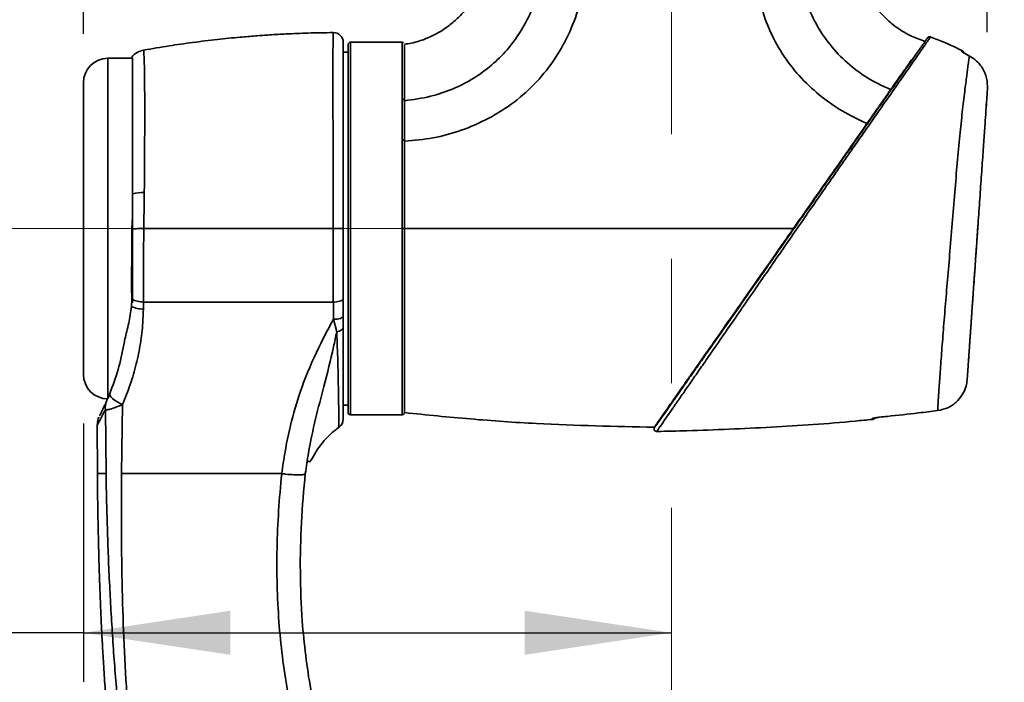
# Model space of a CAD drawing. Header units: millimetres. Extents: x 0 to 297, y 0 to 209.
# Tile 22 of 38: x 78 to 98, y 140 to 153. Entities that reach past the tile are written whole.
import ezdxf

# ---------------------------------------------------------------- set-up
doc = ezdxf.new("R2010")
doc.units = ezdxf.units.MM
doc.header["$PDSIZE"] = -1
doc.linetypes.add('CENTERX2', pattern=[20.32, 12.7, -2.54, 2.54, -2.54])
doc.layers.add('图层0', color=7, linetype='Continuous')
doc.styles.add('SLDTEXTSTYLE0', font='SIMSUN.TTC')
doc.dimstyles.new('SLDDIMSTYLE0', dxfattribs={"dimtxt": 4, "dimasz": 3, "dimexe": 0, "dimexo": 0.0625, "dimgap": 1, "dimtad": 2, "dimlfac": 10, "dimrnd": 1e-09, "dimzin": 12, "dimdsep": 46, "dimtxsty": 'SLDTEXTSTYLE0', "dimsah": 1, "dimcen": 0.09, "dimadec": 0, "dimazin": 3, "dimtfac": 1, "dimtofl": 0, "dimtmove": 0, "dimatfit": 3, "dimfxl": 0, "dimfrac": 2, "dimtolj": 1, "dimtzin": 12, "dimarcsym": 0})
doc.dimstyles.new('SLDDIMSTYLE7', dxfattribs={"dimtxt": 3, "dimasz": 3, "dimexe": 0, "dimexo": 0.0625, "dimgap": 0.75, "dimtad": 0, "dimtih": 1, "dimtoh": 1, "dimlfac": 3, "dimrnd": 1e-09, "dimzin": 12, "dimdsep": 46, "dimtxsty": 'SLDTEXTSTYLE0', "dimblk1": 'NONE', "dimblk2": 'NONE', "dimsah": 1, "dimcen": 0, "dimadec": 0, "dimazin": 3, "dimtol": 1, "dimtp": 0.03, "dimtfac": 1, "dimtmove": 0, "dimatfit": 3, "dimldrblk": 'NONE', "dimfxl": 0, "dimfrac": 2, "dimtolj": 1, "dimarcsym": 0})

# ---------------------------------------------------------------- blocks, each defined once
blk = doc.blocks.new('_D_1')
at = {"layer": '图层0'}
for p, q in [((79.622, 152.89), (79.622, 156.161)), ((98.061, 152.925), (98.061, 156.161)), ((98.061, 155.161), (79.622, 155.161)), ((98.061, 155.161), (109.45, 155.161))]:
    blk.add_line(p, q, dxfattribs=at)
for points in [[(79.622, 155.161), (82.622, 154.711), (82.622, 155.611)], [(98.061, 155.161), (95.061, 155.611), (95.061, 154.711)]]:
    blk.add_solid(points, dxfattribs=at)
at = {"layer": '图层0', "insert": (102.466, 159.815), "char_height": 4, "attachment_point": 1, "style": 'SLDTEXTSTYLE0'}
blk.add_mtext('185', dxfattribs=at)
blk = doc.blocks.new('_D_4')
at = {"layer": '图层0'}
for p, q in [((87.572, 164.565), (60.072, 164.565)), ((61.072, 148.915), (61.072, 164.565)), ((77.122, 148.915), (60.072, 148.915))]:
    blk.add_line(p, q, dxfattribs=at)
for points in [[(61.072, 164.565), (60.622, 161.565), (61.522, 161.565)], [(61.072, 148.915), (61.522, 151.915), (60.622, 151.915)]]:
    blk.add_solid(points, dxfattribs=at)
at = {"layer": '图层0', "insert": (56.418, 150.92), "char_height": 4, "attachment_point": 1, "rotation": 90, "style": 'SLDTEXTSTYLE0'}
blk.add_mtext('156.5', dxfattribs=at)
blk = doc.blocks.new('_D_8')
at = {"layer": '图层0'}
for p, q in [((79.622, 144.94), (79.622, 139.668)), ((79.622, 140.668), (68.999, 140.668)), ((79.622, 140.668), (91.622, 140.668))]:
    blk.add_line(p, q, dxfattribs=at)
for points in [[(79.622, 140.668), (82.622, 140.218), (82.622, 141.118)], [(91.622, 140.668), (88.622, 141.118), (88.622, 140.218)]]:
    blk.add_solid(points, dxfattribs=at)
at = {"layer": '图层0', "insert": (68.999, 145.323), "char_height": 4, "attachment_point": 1, "style": 'SLDTEXTSTYLE0'}
blk.add_mtext('120', dxfattribs=at)
blk = doc.blocks.new('_D_11')
at = {"layer": '图层0'}
for p, q in [((87.572, 164.565), (51.543, 164.565)), ((52.543, 164.565), (52.543, 70.665)), ((83.842, 70.665), (51.543, 70.665))]:
    blk.add_line(p, q, dxfattribs=at)
for centre, start, end in [((50.215, 116.451), 63.4349, 116.5651), ((50.215, 118.778), 243.4349, 296.5651)]:
    blk.add_arc(centre, 5.205, start, end, dxfattribs=at)
for points in [[(52.543, 164.565), (52.093, 161.565), (52.993, 161.565)], [(52.543, 70.665), (52.993, 73.665), (52.093, 73.665)]]:
    blk.add_solid(points, dxfattribs=at)
at = {"layer": '图层0', "insert": (47.888, 114.123), "char_height": 4, "attachment_point": 1, "rotation": 90, "style": 'SLDTEXTSTYLE0'}
blk.add_mtext('939', dxfattribs=at)
blk = doc.blocks.new('SW_SYMBOL_HOLE_DEPTH')
at = {"layer": '图层0', "color": 0}
for p, q in [((0, 875), (800, 875)), ((400, 875), (400, 75)), ((100, 555), (400, 75)), ((700, 555), (400, 75))]:
    blk.add_line(p, q, dxfattribs=at)
blk = doc.blocks.new('_D_22')
at = {"layer": '图层0'}
blk.add_line((190.473, 159.019), (171.369, 159.019), dxfattribs=at)
at = {"layer": '图层0', "xscale": 0.003490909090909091, "yscale": 0.003490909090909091, "zscale": 0.003490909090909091}
blk.add_blockref('SW_SYMBOL_HOLE_DEPTH', (183.997, 159.264), dxfattribs=at)
at = {"layer": '图层0', "attachment_point": 1, "style": 'SLDTEXTSTYLE0'}
for s, insert, char_height in [('0.03', (179.342, 163.838), 2), ('+', (178.178, 163.838), 2), ('%%c', (171.369, 162.51), 3), ('4', (174.686, 162.51), 3), ('6', (187.14, 162.51), 3), ('0', (179.342, 161.51), 2)]:
    blk.add_mtext(s, dxfattribs=dict(at, insert=insert, char_height=char_height))
blk = doc.blocks.new('_None')

msp = doc.modelspace()

# ---------------------------------------------------------------- linework, layer by layer
at = {"color": 7, "linetype": 'Continuous', "lineweight": 35}
for p, q in [((85.02240529, 145.16454841), (85.02240529, 152.6645484)), ((86.12808396, 152.7145484), (85.07240529, 152.7145484)), ((85.02240529, 152.5145484), (84.92240529, 152.5145484)), ((80.62240529, 152.3895484), (80.12240529, 152.3895484)), ((80.62240529, 152.3895484), (80.62240529, 147.4004836)), ((96.56040185, 152.40147871), (96.52242382, 152.36467494)), ((97.69715843, 152.43458883), (97.69421166, 152.43612257)), ((79.62240529, 145.9395484), (79.62240529, 151.8895484)), ((98.06700512, 151.77497348), (98.0606254, 151.92474224)), ((96.09137687, 151.76280106), (96.11319494, 151.76280106)), ((98.03401308, 151.30316618), (98.04869146, 151.5130763)), ((80.62240529, 149.16230697), (80.62240529, 149.62307367)), ((80.62240529, 149.16230697), (80.61189479, 148.90967548)), ((80.85257078, 148.9145425), (80.85250942, 148.91417518)), ((80.60708891, 147.47466526), (80.60067463, 147.32626095)), ((84.92240529, 147.48926732), (84.92240529, 147.13208097)), ((80.84977385, 147.4145686), (80.84977353, 147.4145484)), ((80.85031006, 147.4145484), (80.84977385, 147.4145686)), ((84.72086701, 147.4145484), (84.72086904, 147.4145484)), ((84.79039623, 146.8100156), (84.72236843, 147.06288057)), ((84.92240529, 147.13208097), (84.92240529, 146.90236843)), ((80.41767375, 145.32414484), (80.39985364, 143.9145484)), ((84.92240529, 145.3145484), (85.02240529, 145.3145484)), ((80.08357286, 143.9145484), (80.07013905, 145.21758163)), ((85.07240529, 145.1145484), (86.12808396, 145.1145484)), ((95.71375175, 145.01791426), (95.71374381, 145.03313731)), ((79.90452409, 144.91001731), (79.91005857, 143.91452324)), ((84.83553367, 144.86024453), (84.8354971, 144.86321609)), ((83.66805968, 143.91257985), (83.66831883, 143.9145484)), ((84.14928497, 143.9145484), (84.14927315, 143.9144595)), ((84.14928497, 143.9145484), (84.14928424, 143.9145484))]:
    msp.add_line(p, q, dxfattribs=at)
at = {"color": 8, "linetype": 'Continuous', "lineweight": 35}
for p, q in [((85.07240529, 152.7145484), (85.07240529, 145.1145484)), ((80.12240529, 152.3895484), (80.12240529, 145.4395484))]:
    msp.add_line(p, q, dxfattribs=at)
at = {"color": 7, "linetype": 'Continuous', "lineweight": 35, "flags": 128}
for points in [[(84.72236843, 147.06288057), (84.76139172, 147.06420806), (84.79891643, 147.06814447), (84.83350018, 147.07453851), (84.86381361, 147.08314439), (84.88869153, 147.09363131), (84.90717767, 147.10559617), (84.91856144, 147.11857907), (84.92240529, 147.13208097)], [(84.92240529, 146.90236843), (84.92006923, 146.88740303), (84.91311561, 146.87278722), (84.90170689, 146.85886245), (84.88610958, 146.84595401), (84.86668803, 146.83436344), (84.84389594, 146.82436151), (84.81826577, 146.81618187), (84.79039623, 146.8100156)], [(80.41767375, 145.32414484), (80.35856514, 145.35375276), (80.30454352, 145.38464075), (80.25719839, 145.41589998), (80.21792286, 145.44661067), (80.18787255, 145.47586919), (80.16793166, 145.50281464), (80.15868694, 145.52665419), (80.1604104, 145.54668637)]]:
    msp.add_lwpolyline(points, dxfattribs=at)
at = {"color": 7, "linetype": 'Continuous', "lineweight": 35}
for centre, radius, start, end in [((84.72240529, 152.71367648), 0.20000004, 359.999951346, 91.069450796), ((85.07240529, 152.6645484), 0.05, 90, 180), ((96.88589174, 152.77915457), 0.04999974, 67.934461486, 145.053220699), ((80.92240527, 152.16234987), 0.40000001, 100.310408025, 141.435093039), ((97.50642213, 152.47713775), 0.07999998, 17.850020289, 64.16056248), ((80.12240529, 151.8895484), 0.5, 90, 180), ((80.88649481, 148.50870702), 1.14523198, 91.100047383, 103.332348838), ((80.87593873, 147.9476312), 0.67961115, 246.106882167, 267.532334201), ((80.12240529, 145.9395484), 0.5, 180, 270), ((80.40370287, 145.25886353), 0.33610863, 156.316140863, 187.055058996), ((85.07240529, 145.1645484), 0.05, 180, 270), ((95.70642211, 145.09756952), 0.08, 275.232864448, 323.401412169), ((95.70644478, 145.11301784), 0.0802133, 275.220867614, 302.491677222), ((84.72241584, 145.02533037), 0.19998945, 304.892229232, 0.089187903), ((91.31628772, 144.82493519), 0.05000003, 144.961229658, 283.548155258)]:
    msp.add_arc(centre, radius, start, end, dxfattribs=at)
at = {"color": 8, "linetype": 'Continuous', "lineweight": 35}
msp.add_arc((97.50661473, 152.46065871), 0.07992034, 39.950756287, 64.376307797, dxfattribs=at)
at = {"color": 7, "linetype": 'Continuous', "lineweight": 35}
for points, knots in [([(87.87241007, 157.51454799), (87.87241873, 157.30045292), (87.87243755, 156.83506412), (87.87217818, 156.14479311), (87.87300402, 155.53343335), (87.8711457, 155.04974106), (87.87638215, 154.68584091), (87.86120646, 154.37065388), (87.8038702, 154.1136707), (87.7339478, 153.90830119), (87.61131461, 153.64139622), (87.43873115, 153.38614906), (87.20616564, 153.15154908), (87.02135279, 153.00663545), (86.82123857, 152.88318869), (86.59186384, 152.77692365), (86.36869411, 152.70260806), (86.21920479, 152.68271009), (86.17164944, 152.67638017)], [0, 0, 0, 0, 0.11261688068, 0.24480075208, 0.36308471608, 0.43421784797, 0.49918722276, 0.55461794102, 0.59966100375, 0.63718001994, 0.66854119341, 0.75402933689, 0.79732019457, 0.84195844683, 0.87722424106, 0.92075147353, 0.97478956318, 1, 1, 1, 1]), ([(86.17239945, 150.69784927), (86.36856164, 150.71473323), (86.76089792, 150.74850215), (87.34019303, 150.90902154), (87.89838966, 151.15093605), (88.4191706, 151.48333637), (88.87883109, 151.89662768), (89.26108122, 152.38249816), (89.5573512, 152.92450158), (89.77263938, 153.52196606), (89.9003014, 154.16416095), (89.91156421, 154.83560672), (89.88819853, 155.50474367), (89.87664708, 156.17473962), (89.86644479, 156.84462288), (89.86002167, 157.29123963), (89.85681012, 157.51454799)], [0, 0, 0, 0, 0.066336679, 0.1326773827, 0.2018225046, 0.2710328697, 0.3402564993, 0.4094828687, 0.4786817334, 0.5478263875, 0.6231466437, 0.6984812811, 0.7738607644, 0.8492405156, 0.9246202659, 1, 1, 1, 1]), ([(89.04232459, 157.51454799), (89.04680847, 157.29562913), (89.05576361, 156.85840776), (89.06669745, 156.20351049), (89.07479038, 155.55256638), (89.08358815, 154.91855542), (89.04345996, 154.31800477), (88.92849666, 153.78438549), (88.75718373, 153.31956938), (88.53951716, 152.91521978), (88.2727075, 152.55477716), (87.9550956, 152.23949827), (87.5855454, 151.96973968), (87.16479334, 151.75612036), (86.68971126, 151.59384974), (86.35057569, 151.54648756), (86.17240658, 151.52160524)], [0, 0, 0, 0, 0.0872228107, 0.1742000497, 0.2609069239, 0.3465454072, 0.4267602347, 0.5000829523, 0.5631565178, 0.6234908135, 0.6823966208, 0.7411404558, 0.8010953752, 0.8638743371, 0.9284846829, 1, 1, 1, 1]), ([(93.38085333, 157.51454799), (93.3745316, 157.31205645), (93.36188832, 156.90707872), (93.34262669, 156.29962428), (93.32269333, 155.69215689), (93.29923954, 155.0849838), (93.27910249, 154.47730586), (93.33324122, 153.88311996), (93.47432307, 153.31713126), (93.69041858, 152.78924756), (93.98714467, 152.30148837), (94.36042303, 151.86932654), (94.79686151, 151.50241622), (95.21999816, 151.23686045), (95.49986258, 151.10794116), (95.6076757, 151.05827714)], [0, 0, 0, 0, 0.082001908, 0.1640016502, 0.2460054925, 0.3280046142, 0.4099955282, 0.4919334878, 0.5685766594, 0.6452626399, 0.721958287, 0.7986393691, 0.8753339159, 0.9519744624, 1, 1, 1, 1]), ([(96.09217849, 151.7502216), (96.00897938, 151.78699961), (95.76917479, 151.8930048), (95.39865239, 152.12254575), (95.01205465, 152.46423364), (94.69081055, 152.86821659), (94.44153071, 153.31981468), (94.26711044, 153.80474503), (94.15482289, 154.35151713), (94.13639785, 154.95156002), (94.15288746, 155.59191701), (94.16432506, 156.23292606), (94.17810434, 156.87376098), (94.18962969, 157.30095284), (94.19539235, 157.51454799)], [0, 0, 0, 0, 0.0415949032, 0.1198888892, 0.1982021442, 0.2764905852, 0.3547898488, 0.4330825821, 0.5113778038, 0.6090586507, 0.7068000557, 0.8045300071, 0.90226536, 1, 1, 1, 1]), ([(96.79440196, 152.73566551), (96.70100223, 152.76768502), (96.52907915, 152.8266241), (96.31192774, 152.94879915), (96.14921281, 153.0634277), (96.01203999, 153.17972764), (95.87633195, 153.31600441), (95.728656, 153.50012452), (95.58265838, 153.73964439), (95.47420505, 153.99896456), (95.40735849, 154.25491483), (95.36741391, 154.54410865), (95.37482501, 154.92136512), (95.3716805, 155.40633979), (95.37256696, 155.94308981), (95.37230187, 156.50119228), (95.37239127, 157.01702281), (95.37239222, 157.34620329), (95.37239264, 157.48969271)], [0, 0, 0, 0, 0.0548759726, 0.1010114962, 0.1380174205, 0.1654188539, 0.2009622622, 0.2447884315, 0.2963844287, 0.3565390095, 0.4004226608, 0.443217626, 0.518419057, 0.6097713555, 0.7131107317, 0.8169283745, 0.9201992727, 1, 1, 1, 1]), ([(84.72014704, 152.91303769), (84.54795007, 152.91072336), (84.22517118, 152.90638519), (83.79227986, 152.88811898), (83.43572562, 152.86774807), (83.12392607, 152.84567135), (82.76839864, 152.81584434), (82.34003066, 152.7726558), (81.85802603, 152.71373965), (81.3562876, 152.64228886), (81.02422789, 152.58532267), (80.85094007, 152.55559444)], [0, 0, 0, 0, 0.1327980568, 0.2489266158, 0.3340907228, 0.4082048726, 0.4899705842, 0.6092175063, 0.7401976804, 0.8644202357, 1, 1, 1, 1]), ([(84.92240529, 152.70274997), (84.92240529, 152.70078749), (84.92240529, 152.69634507), (84.92240529, 152.56063116), (84.92240529, 152.33033718), (84.92240529, 151.99986214), (84.92240529, 151.58024949), (84.92240529, 151.07936193), (84.92240529, 150.51433651), (84.92240529, 149.90319041), (84.92240529, 149.36228715), (84.92240529, 149.03024671), (84.92240529, 148.91299427)], [0, 0, 0, 0, 0.082451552, 0.1866434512, 0.2908540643, 0.3980394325, 0.5052264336, 0.6148977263, 0.7245526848, 0.8327446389, 0.9409376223, 1, 1, 1, 1]), ([(86.15497852, 152.70195912), (86.15330814, 152.70360586), (86.14747461, 152.70935684), (86.13588036, 152.71398201), (86.12644948, 152.71381136), (86.12286552, 152.71374651)], [0, 0, 0, 0, 0.1992004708, 0.6956767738, 1, 1, 1, 1]), ([(86.17240624, 151.52160978), (86.17243216, 151.60954322), (86.17248397, 151.78531408), (86.17236325, 152.01350934), (86.1725006, 152.21265051), (86.1723642, 152.37777026), (86.17248027, 152.50803462), (86.17238944, 152.60144464), (86.17239875, 152.66038658), (86.17240373, 152.66776028), (86.17240621, 152.67143321)], [0, 0, 0, 0, 0.12493472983, 0.24973302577, 0.37513325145, 0.5004675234, 0.62507735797, 0.74980161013, 0.87537347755, 1, 1, 1, 1]), ([(91.28279159, 144.86427015), (91.28119865, 144.86199519), (91.27631654, 144.85502282), (91.33597004, 144.94021685), (91.44036314, 145.08930564), (91.56690527, 145.27002654), (91.69448571, 145.45223029), (91.84241809, 145.66349962), (92.00689954, 145.89840347), (92.18352244, 146.15064711), (92.43453624, 146.50913197), (92.72267734, 146.92064012), (93.0430401, 147.37816555), (93.31739734, 147.76998829), (93.60029944, 148.17401436), (93.87936654, 148.57256349), (94.14920583, 148.95793393), (94.41020588, 149.33068063), (94.67126464, 149.70351118), (95.00765827, 150.18393107), (95.33275298, 150.64821443), (95.63916454, 151.08581549), (95.88766857, 151.44071603), (96.14456251, 151.8075986), (96.38879214, 152.15639466), (96.5882002, 152.44117888), (96.72525623, 152.63691517), (96.77647273, 152.71005992), (96.79814846, 152.74101607)], [0, 0, 0, 0, 0.0217252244, 0.0665843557, 0.1128843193, 0.1426396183, 0.1723995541, 0.2033942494, 0.2343914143, 0.264084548, 0.2937823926, 0.3548235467, 0.3919546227, 0.4290885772, 0.4673980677, 0.5057066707, 0.5398793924, 0.574053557, 0.6090721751, 0.6440932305, 0.7103052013, 0.7442857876, 0.7782568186, 0.8242773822, 0.8714092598, 0.9175926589, 0.9651237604, 1, 1, 1, 1]), ([(96.79814846, 152.74101607), (96.81061801, 152.75882444), (96.83569675, 152.79464058), (96.85104248, 152.81655656), (96.84451868, 152.8072396), (96.84429576, 152.80692124)], [0, 0, 0, 0, 0.4885263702, 0.982523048, 1, 1, 1, 1]), ([(97.53966747, 152.54609062), (97.50805661, 152.56259132), (97.3009336, 152.6707084), (97.08303477, 152.75590192), (96.89839139, 152.82809331)], [0, 0, 0, 0, 0.1526187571, 1, 1, 1, 1]), ([(97.54117697, 152.53271919), (97.54117994, 152.53264341), (97.54126016, 152.53059543), (97.54951914, 152.5219996), (97.58276328, 152.4991068), (97.63340184, 152.4685967), (97.67396839, 152.44693304), (97.69421166, 152.43612257)], [0, 0, 0, 0, 0.0084895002, 0.2294138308, 0.4794076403, 0.7402172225, 1, 1, 1, 1]), ([(97.69502131, 152.43657488), (97.69231593, 152.43795736), (97.66943421, 152.44965018), (97.63091227, 152.47119077), (97.59194238, 152.49477025), (97.57269629, 152.50770207), (97.56572034, 152.51316832), (97.56588565, 152.51302603), (97.56592981, 152.51298802)], [0, 0, 0, 0, 0.04448613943, 0.37625728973, 0.65744624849, 0.84550278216, 0.95873024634, 1, 1, 1, 1]), ([(80.6129243, 152.40925818), (80.61265839, 152.41077091), (80.61136318, 152.41813917), (80.61751581, 152.38043263), (80.62240529, 152.35046739)], [0, 0, 0, 0, 0.2053036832, 1, 1, 1, 1]), ([(80.62240529, 149.62307367), (80.62240529, 149.75274292), (80.62240529, 150.01207318), (80.62240529, 150.44854625), (80.62240529, 150.91771482), (80.62240529, 151.38715973), (80.62240529, 151.78226703), (80.62240529, 152.05934693), (80.62240529, 152.24622812), (80.62240529, 152.31572383), (80.62240529, 152.35046739)], [0, 0, 0, 0, 0.098964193, 0.1979220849, 0.3483782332, 0.4988260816, 0.6490448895, 0.7992697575, 0.899647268, 1, 1, 1, 1]), ([(96.52242382, 152.36467494), (96.505949, 152.34114645), (96.43985697, 152.24675727), (96.30399144, 152.05272118), (96.16316944, 151.85160651), (96.09217777, 151.7502199)], [0, 0, 0, 0, 0.1413730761, 0.5671460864, 1, 1, 1, 1]), ([(97.04926333, 145.20009515), (97.05086112, 145.23024998), (97.05405683, 145.29056229), (97.06166285, 145.41645519), (97.07281804, 145.58986252), (97.0894354, 145.83316985), (97.11912584, 146.24088847), (97.1556931, 146.71718947), (97.19767154, 147.23778599), (97.24467044, 147.79520494), (97.29574533, 148.3899669), (97.34795274, 149.01588981), (97.39919119, 149.65109342), (97.44926869, 150.2575304), (97.49996268, 150.81360685), (97.5527514, 151.304914), (97.60203525, 151.71747739), (97.64374185, 152.04489619), (97.67173969, 152.25160222), (97.68891485, 152.37559007), (97.69441061, 152.41492289), (97.69715843, 152.43458883)], [0, 0, 0, 0, 0.04444445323, 0.08889280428, 0.10286263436, 0.16363058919, 0.22439950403, 0.28287940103, 0.34135798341, 0.39789462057, 0.4544195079, 0.51584477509, 0.57727890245, 0.63831085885, 0.69935357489, 0.75858367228, 0.81780727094, 0.87495604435, 0.93210628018, 0.96605393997, 1, 1, 1, 1]), ([(98.0606254, 151.92474224), (98.04140475, 152.00080267), (98.00294349, 152.15300255), (97.86861653, 152.32081028), (97.75659578, 152.40299044), (97.70338125, 152.43128062), (97.69715843, 152.43458883)], [0, 0, 0, 0, 0.3601040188, 0.7205821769, 0.9673253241, 1, 1, 1, 1]), ([(95.60767459, 151.05827765), (95.70946506, 151.20364951), (95.88283259, 151.451244), (96.03100424, 151.66285505), (96.09217885, 151.75022144)], [0, 0, 0, 0, 0.587136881, 1, 1, 1, 1]), ([(98.06700512, 151.77497348), (98.06442328, 151.73805273), (98.05931794, 151.66504538), (98.04461031, 151.45472681), (98.02537499, 151.17965981), (98.00110599, 150.83260504), (97.97244905, 150.42279404), (97.94023929, 149.9621673), (97.90539639, 149.46387896), (97.86909911, 148.94478973), (97.83343284, 148.43472641), (97.79948853, 147.94929325), (97.76756152, 147.49271322), (97.73768589, 147.06547255), (97.71032371, 146.6741775), (97.68687036, 146.33878085), (97.66911948, 146.08493231), (97.65668983, 145.90717978), (97.65257021, 145.84826593), (97.65051057, 145.81881153)], [0, 0, 0, 0, 0.0593358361, 0.1173311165, 0.1753296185, 0.2354892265, 0.2956636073, 0.3574413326, 0.4191993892, 0.4804886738, 0.5417652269, 0.5985152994, 0.6552812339, 0.7143336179, 0.7733869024, 0.8346768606, 0.8959653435, 0.9479871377, 1, 1, 1, 1]), ([(86.17240624, 151.52160521), (86.17241981, 151.39415904), (86.17243778, 151.22545878), (86.17237729, 151.01494587), (86.17242433, 150.87221247), (86.17241393, 150.77195568), (86.17240624, 150.69784958)], [0, 0, 0, 0, 0.5000012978, 0.6618507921, 0.7500526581, 1, 1, 1, 1]), ([(95.60768119, 151.05828707), (95.46471393, 150.85410868), (95.22666227, 150.51413567), (94.8715171, 150.0069358), (94.51544223, 149.49840818), (94.25781061, 149.1304721), (94.10662211, 148.91455254)], [0, 0, 0, 0, 0.30387473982, 0.50597521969, 0.71008657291, 1, 1, 1, 1]), ([(86.12274956, 148.91452226), (86.12269418, 149.03427038), (86.12257199, 149.29850341), (86.12247801, 149.72728192), (86.12241632, 150.21895032), (86.12241409, 150.54616122), (86.1224129, 150.72089837)], [0, 0, 0, 0, 0.190877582, 0.4211853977, 0.690901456, 1, 1, 1, 1]), ([(86.17240624, 148.91454882), (86.17240675, 149.07038303), (86.17240777, 149.37990876), (86.17240996, 149.83535196), (86.17240791, 150.27919778), (86.1724068, 150.55734409), (86.17240624, 150.69754475)], [0, 0, 0, 0, 0.2514902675, 0.499522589, 0.7477325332, 1, 1, 1, 1]), ([(80.86450834, 149.65372793), (80.86253018, 149.49794303), (80.85942673, 149.25353939), (80.85439702, 149.00475096), (80.85257329, 148.91454233)], [0, 0, 0, 0, 0.6374082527, 1, 1, 1, 1]), ([(80.61189479, 148.90967548), (80.61075061, 148.77795424), (80.60844731, 148.51279219), (80.6058345, 148.02495069), (80.60660404, 147.6873683), (80.60708891, 147.47466526)], [0, 0, 0, 0, 0.2674827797, 0.5384574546, 1, 1, 1, 1]), ([(80.61189479, 148.90967548), (80.61517613, 148.90980033), (80.64710293, 148.91101501), (80.72209447, 148.91301345), (80.80903771, 148.91378793), (80.85250942, 148.91417518)], [0, 0, 0, 0, 0.0541723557, 0.5270851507, 1, 1, 1, 1]), ([(80.85250942, 148.91417518), (80.85243823, 148.89734533), (80.85166558, 148.71468634), (80.85053479, 148.36570518), (80.84984931, 147.87777562), (80.85006415, 147.5655812), (80.85031005, 147.41455022), (80.85031006, 147.4145484)], [0, 0, 0, 0, 0.03270346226, 0.35493977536, 0.67735489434, 0.99999611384, 1, 1, 1, 1]), ([(80.8525708, 148.9145484), (81.27924605, 148.9145484), (82.13250156, 148.9145484), (83.4245284, 148.9145484), (84.28853848, 148.9145484), (84.72066081, 148.9145484)], [0, 0, 0, 0, 0.3333224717, 0.6665707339, 1, 1, 1, 1]), ([(84.72066084, 148.91456483), (84.74703635, 148.91454276), (84.79979135, 148.91449863), (84.86653861, 148.91413615), (84.91328307, 148.91361515), (84.91936455, 148.91320123), (84.92240529, 148.91299427)], [0, 0, 0, 0, 0.2499716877, 0.4999811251, 0.7499905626, 1, 1, 1, 1]), ([(84.72086904, 147.4145484), (84.72086904, 147.41455026), (84.72087611, 147.48461961), (84.72089116, 147.69200588), (84.72087806, 148.04589745), (84.72081121, 148.47761017), (84.720719, 148.76890198), (84.72067289, 148.9145484)], [0, 0, 0, 0, 0.0000039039, 0.1475472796, 0.4316982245, 0.7158481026, 1, 1, 1, 1]), ([(84.92240529, 148.91299427), (84.92240529, 148.77513204), (84.92240529, 148.49890245), (84.92240529, 148.08947078), (84.92240529, 147.75260953), (84.92240529, 147.5563966), (84.92240529, 147.48926732)], [0, 0, 0, 0, 0.2833440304, 0.5677262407, 0.8521084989, 1, 1, 1, 1]), ([(86.12270962, 145.1145484), (86.12270679, 145.11894419), (86.12270113, 145.12773577), (86.12266625, 145.18181296), (86.1226344, 145.23091718), (86.12261585, 145.25939514), (86.12259542, 145.29087749), (86.12257252, 145.32537101), (86.1225492, 145.36283842), (86.12250968, 145.41378858), (86.12250407, 145.49745356), (86.12253659, 145.61928951), (86.1225876, 145.78205162), (86.12265335, 145.97804896), (86.1227369, 146.22533301), (86.12282403, 146.506361), (86.12290054, 146.79293856), (86.122971, 147.09393336), (86.12303026, 147.39168511), (86.12306526, 147.6546634), (86.1230801, 147.85328368), (86.12303803, 148.05398494), (86.1229684, 148.30305867), (86.12286306, 148.60365753), (86.12277274, 148.80953318), (86.12272668, 148.91452511)], [0, 0, 0, 0, 0.0699772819, 0.1399545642, 0.1582905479, 0.1766265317, 0.1949625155, 0.2132984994, 0.2316344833, 0.2499704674, 0.2826506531, 0.335139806, 0.3811437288, 0.435949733, 0.4995551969, 0.5662821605, 0.6258260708, 0.6781850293, 0.7432324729, 0.7921144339, 0.8195765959, 0.8478880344, 0.896527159, 0.9472311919, 1, 1, 1, 1]), ([(86.17240624, 148.91454796), (86.1724081, 148.75499367), (86.17241183, 148.43382645), (86.17242761, 147.95697554), (86.17243522, 147.49112664), (86.1724322, 147.04568426), (86.17241397, 146.62972263), (86.17241031, 146.25396786), (86.17238266, 145.92646675), (86.17231569, 145.65427885), (86.17238415, 145.45461402), (86.17252937, 145.3086505), (86.17229816, 145.22206392), (86.17243306, 145.16900541), (86.17241576, 145.1625756), (86.17240624, 145.15904008)], [0, 0, 0, 0, 0.0811222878, 0.1632912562, 0.2463693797, 0.330243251, 0.4147432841, 0.4997083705, 0.5839424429, 0.667199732, 0.7493788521, 0.8133674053, 0.8875238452, 0.9381533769, 1, 1, 1, 1]), ([(94.10662405, 148.91454841), (93.53011927, 148.91454841), (92.37711884, 148.91454841), (90.72395294, 148.91454845), (89.15098777, 148.91454848), (87.65874084, 148.91454842), (86.6678575, 148.91454842), (86.17241679, 148.91454842)], [0, 0, 0, 0, 0.2178607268, 0.4357180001, 0.6238116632, 0.8119061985, 1, 1, 1, 1]), ([(91.2692572, 144.8623755), (91.2749764, 144.87054337), (91.28641955, 144.88688589), (91.37117594, 145.00793056), (91.49802148, 145.18908475), (91.67368409, 145.43995696), (91.90193541, 145.76593363), (92.19439411, 146.18360793), (92.533788, 146.66831265), (92.93506788, 147.2413997), (93.38183345, 147.87944706), (93.78433396, 148.45427737), (94.0265403, 148.80018386), (94.10661922, 148.91454841)], [0, 0, 0, 0, 0.077144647, 0.1543531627, 0.230999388, 0.307698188, 0.3999313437, 0.4922240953, 0.5955876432, 0.698997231, 0.8196765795, 0.9403809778, 1, 1, 1, 1]), ([(97.8718585, 148.98424908), (97.86465899, 148.88128806), (97.84714052, 148.6307545), (97.81950222, 148.2354992), (97.78984486, 147.81137329), (97.7624542, 147.41966722), (97.7377063, 147.0657573), (97.71678279, 146.76653994), (97.69969693, 146.52220354), (97.68728038, 146.34464091), (97.67913086, 146.22809898), (97.67808396, 146.21312834), (97.67755281, 146.20553299)], [0, 0, 0, 0, 0.0731090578, 0.1778952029, 0.2810023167, 0.3872109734, 0.4889990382, 0.5936533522, 0.6937715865, 0.7966771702, 0.8968441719, 1, 1, 1, 1]), ([(80.60708891, 147.47466526), (80.61133535, 147.47252051), (80.64369942, 147.45617436), (80.71962731, 147.42986688), (80.80639166, 147.41966802), (80.84977385, 147.4145686)], [0, 0, 0, 0, 0.0702103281, 0.5351049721, 1, 1, 1, 1]), ([(84.72086904, 147.4145484), (84.74337563, 147.41530975), (84.78838879, 147.41683245), (84.84850424, 147.42954427), (84.8944369, 147.44836819), (84.9159533, 147.46767425), (84.9219174, 147.48161325), (84.92228081, 147.48731451), (84.92240529, 147.48926732)], [0, 0, 0, 0, 0.2136049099, 0.4272098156, 0.6408148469, 0.8544201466, 0.9501354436, 1, 1, 1, 1]), ([(80.84667768, 147.26865027), (80.84334202, 147.17580683), (80.83503976, 146.94472551), (80.79039034, 146.57026441), (80.70552036, 146.14895174), (80.5846539, 145.72999465), (80.47333387, 145.45942829), (80.41767375, 145.32414484)], [0, 0, 0, 0, 0.1420660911, 0.3535933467, 0.5651392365, 0.7825691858, 1, 1, 1, 1]), ([(80.60067463, 147.32626095), (80.58473385, 147.20975728), (80.55256617, 146.97465876), (80.4807912, 146.72247314), (80.4537234, 146.58356244), (80.44625303, 146.54522488)], [0, 0, 0, 0, 0.4156306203, 0.8387216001, 1, 1, 1, 1]), ([(80.84977353, 147.4145484), (80.84977349, 147.41454657), (80.84866906, 147.36625401), (80.84767335, 147.31745122), (80.84667768, 147.26865027)], [0, 0, 0, 0, 0.00003787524, 1, 1, 1, 1]), ([(80.85031006, 147.4145484), (81.19471606, 147.4145484), (81.89328041, 147.4145484), (82.88863796, 147.4145484), (83.83487496, 147.4145484), (84.42311982, 147.4145484), (84.72086701, 147.4145484)], [0, 0, 0, 0, 0.2696351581, 0.5469054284, 0.770660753, 1, 1, 1, 1]), ([(84.72236843, 147.06288057), (84.72180044, 147.18042977), (84.72123245, 147.29798084), (84.72086702, 147.41454655), (84.72086701, 147.4145484)], [0, 0, 0, 0, 0.9999840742, 1, 1, 1, 1]), ([(83.66831883, 143.9145484), (83.68941336, 144.06110703), (83.74560774, 144.45152917), (83.88261869, 145.07719947), (84.12054968, 145.82929576), (84.41370624, 146.49014193), (84.63732948, 146.9050864), (84.72236843, 147.06288057)], [0, 0, 0, 0, 0.1306699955, 0.3480959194, 0.5676336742, 0.8355806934, 1, 1, 1, 1]), ([(84.92240529, 146.90236843), (84.92240529, 146.8777047), (84.92240529, 146.66769233), (84.92240529, 146.29812915), (84.92240529, 145.85067411), (84.92240529, 145.48974561), (84.92240529, 145.2246592), (84.92240529, 145.05725889), (84.92240529, 145.03586845), (84.92240529, 145.0251731)], [0, 0, 0, 0, 0.0215866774, 0.1838111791, 0.346104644, 0.5096697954, 0.673247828, 0.836621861, 1, 1, 1, 1]), ([(84.79039623, 146.8100156), (84.76926831, 146.70691062), (84.69236746, 146.33163183), (84.54438042, 145.75746703), (84.35459487, 145.03815598), (84.22601272, 144.43695046), (84.16822911, 144.05703256), (84.14928523, 143.91455036), (84.14928497, 143.9145484)], [0, 0, 0, 0, 0.110179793, 0.4010295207, 0.6319663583, 0.8627675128, 0.9999981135, 1, 1, 1, 1]), ([(80.1604104, 145.54668637), (80.22083072, 145.70878321), (80.34226914, 146.03458066), (80.41147817, 146.37445245), (80.44625303, 146.54522488)], [0, 0, 0, 0, 0.4975386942, 1, 1, 1, 1]), ([(97.66153374, 145.9764486), (97.66174975, 145.97953758), (97.66355164, 146.00530603), (97.66470871, 146.02185305), (97.66499428, 146.02593715), (97.66506148, 146.0268981)], [0, 0, 0, 0, 0.0943296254, 0.7869027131, 1, 1, 1, 1]), ([(97.66453169, 146.01932219), (97.66487566, 146.0242411), (97.66537071, 146.03132057), (97.66538419, 146.03151325), (97.6653883, 146.03157205)], [0, 0, 0, 0, 0.6948147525, 1, 1, 1, 1]), ([(97.46102592, 145.4078458), (97.49878689, 145.45352324), (97.57446424, 145.54506611), (97.63481067, 145.69520635), (97.64582492, 145.78192141), (97.65051057, 145.81881153)], [0, 0, 0, 0, 0.3639595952, 0.7294171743, 1, 1, 1, 1]), ([(80.09590272, 145.39387494), (80.09826257, 145.39922838), (80.10668163, 145.41832741), (80.13073441, 145.4739219), (80.1505905, 145.52260833), (80.1604104, 145.54668637)], [0, 0, 0, 0, 0.1644763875, 0.5867890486, 1, 1, 1, 1]), ([(79.95170729, 145.09476375), (79.95203532, 145.09527578), (79.95277985, 145.09643796), (79.97837535, 145.14679657), (80.01991124, 145.22671862), (80.07059889, 145.33821482), (80.09590272, 145.39387494)], [0, 0, 0, 0, 0.2237614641, 0.5078759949, 0.7543263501, 1, 1, 1, 1]), ([(80.41767375, 145.32414484), (80.36255271, 145.30111192), (80.25777923, 145.25733121), (80.16099999, 145.22859301), (80.09946743, 145.21578377), (80.081636, 145.21687686), (80.07013905, 145.21758163)], [0, 0, 0, 0, 0.3433704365, 0.6526747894, 0.7760596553, 1, 1, 1, 1]), ([(97.04926333, 145.20009515), (97.12434266, 145.2168822), (97.25209855, 145.24544726), (97.38480265, 145.33346949), (97.44207033, 145.38934953), (97.46102592, 145.4078458)], [0, 0, 0, 0, 0.4881032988, 0.8305623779, 1, 1, 1, 1]), ([(79.93667086, 145.06338277), (79.93636922, 145.06271808), (79.92927918, 145.04709498), (79.91145586, 144.99648856), (79.90814838, 144.94479628), (79.905924, 144.91003154)], [0, 0, 0, 0, 0.01434244, 0.3371134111, 1, 1, 1, 1]), ([(86.17240624, 145.15904008), (86.62112559, 145.11355383), (87.51828418, 145.02260971), (89.21715234, 144.90495059), (90.46855659, 144.87898764), (91.26925498, 144.86237551)], [0, 0, 0, 0, 0.2649140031, 0.5296626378, 1, 1, 1, 1]), ([(95.86556243, 145.06604302), (95.85697638, 145.06510437), (95.8301659, 145.06217337), (95.78759873, 145.05568965), (95.74673027, 145.0471674), (95.7190858, 145.03894689), (95.71552722, 145.03507682), (95.71374381, 145.03313731)], [0, 0, 0, 0, 0.1052762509, 0.3287314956, 0.5525362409, 0.7757511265, 1, 1, 1, 1]), ([(95.74503413, 145.04422096), (95.74542093, 145.04436761), (95.74638469, 145.044733), (95.75587364, 145.04757902), (95.77615357, 145.05230925), (95.81206401, 145.05872356), (95.84530891, 145.06338732), (95.86427842, 145.06512108), (95.86619031, 145.06529582)], [0, 0, 0, 0, 0.0869734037, 0.216702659, 0.4179114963, 0.6749967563, 0.9672436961, 1, 1, 1, 1]), ([(95.86556243, 145.06604302), (95.91853677, 145.07152704), (96.18341166, 145.09894743), (96.57810275, 145.14270336), (96.91941855, 145.18427883), (97.04926333, 145.20009515)], [0, 0, 0, 0, 0.1341179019, 0.6705975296, 1, 1, 1, 1]), ([(84.25809935, 144.17521513), (84.33221372, 144.30243717), (84.44490295, 144.49587543), (84.65286806, 144.72006022), (84.77790285, 144.81563548), (84.84219859, 144.86478247)], [0, 0, 0, 0, 0.4827576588, 0.7340221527, 1, 1, 1, 1]), ([(91.32467409, 144.77573999), (91.52756093, 144.78007455), (92.30421356, 144.79666729), (93.65327279, 144.85892983), (94.91371972, 144.93961018), (95.59883905, 145.0100664), (95.71335624, 145.02184311)], [0, 0, 0, 0, 0.1384677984, 0.5300559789, 0.9214492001, 1, 1, 1, 1]), ([(84.18188222, 144.13224283), (84.18507946, 144.14292086), (84.19493188, 144.17582569), (84.21298226, 144.16651352), (84.23545517, 144.15004397), (84.25073322, 144.16734167), (84.25863978, 144.17629342)], [0, 0, 0, 0, 0.130553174, 0.4023055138, 0.6906866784, 1, 1, 1, 1]), ([(79.90773395, 143.91449112), (79.90923821, 143.7442774), (79.91234497, 143.39273529), (79.92102242, 142.88797384), (79.93138802, 142.42658172), (79.94205944, 142.04465058), (79.95201376, 141.73797749), (79.96051534, 141.50318401), (79.96750537, 141.32424623), (79.97600125, 141.11846673), (79.98814722, 140.84657133), (80.00624543, 140.48447021), (80.02942816, 140.07318358), (80.05895176, 139.61222364), (80.0974981, 139.0861714), (80.14841335, 138.48663171), (80.21571176, 137.80905189), (80.3042911, 137.06829547), (80.40553587, 136.32843217), (80.49575138, 135.84046354), (80.53739542, 135.61521422)], [0, 0, 0, 0, 0.0612789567, 0.1265593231, 0.1817384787, 0.22742102, 0.2641071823, 0.2921983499, 0.3120016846, 0.3285736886, 0.3663418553, 0.4099809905, 0.4590917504, 0.5146384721, 0.576264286, 0.6489742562, 0.7312445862, 0.8213755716, 0.9175458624, 1, 1, 1, 1]), ([(80.80183969, 135.6145484), (80.74781057, 135.91557021), (80.6397471, 136.51764308), (80.47046556, 137.7344226), (80.33247469, 139.03203351), (80.22583766, 140.40831546), (80.15780797, 141.564618), (80.10862245, 142.73479336), (80.09192705, 143.52109272), (80.08357286, 143.9145484)], [0, 0, 0, 0, 0.110244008, 0.2204987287, 0.4419116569, 0.5790268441, 0.7162681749, 0.8580236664, 1, 1, 1, 1]), ([(80.39985364, 143.9145484), (80.39824358, 143.52193715), (80.39502073, 142.73604924), (80.41122585, 141.56967502), (80.4481288, 140.41962142), (80.50806507, 139.35721194), (80.58943588, 138.36563867), (80.6906434, 137.44477301), (80.81646408, 136.52604904), (80.92787878, 135.9184332), (80.98358436, 135.61463493)], [0, 0, 0, 0, 0.1420109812, 0.2842626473, 0.4198276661, 0.5555886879, 0.6663679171, 0.7771436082, 0.8885753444, 1, 1, 1, 1]), ([(83.66831883, 143.9145484), (83.42288734, 143.9145484), (82.93096737, 143.9145484), (82.1102211, 143.9145484), (81.25623245, 143.9145484), (80.67024546, 143.9145484), (80.39985364, 143.9145484)], [0, 0, 0, 0, 0.2219396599, 0.4448351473, 0.7438304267, 1, 1, 1, 1]), ([(85.32726824, 135.61857231), (85.18035087, 135.83877503), (84.88121212, 136.28713025), (84.515529, 137.02121293), (84.20484724, 137.80493612), (83.9598702, 138.62783702), (83.78800038, 139.42652201), (83.67486434, 140.18296099), (83.60475391, 140.90393908), (83.56898537, 141.64246808), (83.56810384, 142.3984315), (83.5983331, 143.15685414), (83.64481743, 143.66067072), (83.66805968, 143.91257985)], [0, 0, 0, 0, 0.0939370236, 0.1912653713, 0.2886098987, 0.3893024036, 0.4900114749, 0.5713728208, 0.6530499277, 0.7391537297, 0.8252600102, 0.9126297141, 1, 1, 1, 1]), ([(83.66805968, 143.91257985), (83.67095693, 143.91225004), (83.69986239, 143.90895958), (83.78397074, 143.90031981), (83.91452808, 143.891024), (84.04224226, 143.88927986), (84.13017513, 143.89659814), (84.14290714, 143.90850571), (84.14927315, 143.9144595)], [0, 0, 0, 0, 0.0115412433, 0.11514531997, 0.33637655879, 0.55759002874, 0.77879486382, 1, 1, 1, 1]), ([(84.14928497, 143.9145484), (84.14928476, 143.91454643), (84.11387521, 143.5836407), (84.06043941, 142.91665106), (84.03735535, 141.91015991), (84.07265192, 141.00405362), (84.15066983, 140.20430562), (84.26151195, 139.46577985), (84.42841672, 138.69349551), (84.66512522, 137.89653768), (84.96663409, 137.12866553), (85.32186688, 136.41302248), (85.61021545, 135.98037325), (85.74887709, 135.77232001)], [0, 0, 0, 0, 0.0000006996, 0.1172945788, 0.2347749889, 0.352045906, 0.4341614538, 0.5162717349, 0.6143746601, 0.7128708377, 0.8112716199, 0.9092439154, 1, 1, 1, 1])]:
    msp.add_open_spline(points, degree=3, knots=knots, dxfattribs=at)
at = {"color": 8, "linetype": 'Continuous', "lineweight": 35}
for points, knots in [([(84.72064876, 148.91456483), (84.72016482, 149.0373648), (84.71880249, 149.38305766), (84.71980647, 149.95256259), (84.71718812, 150.59297653), (84.71372575, 151.19169623), (84.71112018, 151.71619573), (84.71065556, 152.16102351), (84.71253027, 152.50706775), (84.71603588, 152.75229044), (84.71992877, 152.89478927), (84.72020515, 152.90076717), (84.72032643, 152.90339045)], [0, 0, 0, 0, 0.058778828, 0.1654676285, 0.2754222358, 0.3834560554, 0.4947335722, 0.6003741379, 0.7089318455, 0.8117698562, 0.9173988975, 1, 1, 1, 1]), ([(86.12251001, 151.55409748), (86.12252693, 151.64302779), (86.12256078, 151.82088841), (86.12261107, 151.99995091), (86.12265054, 152.11714821), (86.12267548, 152.18381804), (86.12270157, 152.24684777), (86.12272905, 152.30614022), (86.12275708, 152.36163654), (86.12279762, 152.42777976), (86.12283501, 152.51154465), (86.12285458, 152.58227119), (86.12286805, 152.63333763), (86.12287608, 152.66592266), (86.12288291, 152.69285841), (86.12288743, 152.70870044), (86.1228917, 152.71825672), (86.1228914, 152.71452281), (86.1228914, 152.71451001)], [0, 0, 0, 0, 0.1250128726, 0.2500257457, 0.2917122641, 0.3333987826, 0.3750853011, 0.4167718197, 0.4584583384, 0.5001448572, 0.5769718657, 0.6858311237, 0.7383601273, 0.7960166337, 0.8588003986, 0.926711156, 0.999748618, 1, 1, 1, 1]), ([(96.85784925, 152.75754883), (96.8360335, 152.72611971), (96.78533315, 152.65307764), (96.64794216, 152.45566143), (96.44876889, 152.17017515), (96.20032613, 151.81407045), (95.94297569, 151.44566953), (95.69379803, 151.08911414), (95.46365652, 150.75957487), (95.22350189, 150.41520528), (94.97462323, 150.05785452), (94.72094476, 149.69287444), (94.4615934, 149.31896793), (94.19818598, 148.93872315), (93.92696357, 148.54665447), (93.65171747, 148.14850071), (93.37157441, 147.74331336), (93.09408848, 147.34198103), (92.7718484, 146.87598508), (92.48271492, 146.45796268), (92.23114592, 146.09425817), (92.05350634, 145.83747478), (91.89156144, 145.60350849), (91.74445749, 145.39112638), (91.61388157, 145.2026726), (91.4854066, 145.01729279), (91.37904212, 144.86385784), (91.31887511, 144.77702595), (91.32312806, 144.78316385), (91.32445445, 144.78507812)], [0, 0, 0, 0, 0.03500672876, 0.08135651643, 0.12907194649, 0.17518272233, 0.22248987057, 0.25555841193, 0.28863563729, 0.32262982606, 0.35662781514, 0.39077028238, 0.42491040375, 0.45988306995, 0.49485413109, 0.53195237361, 0.56905146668, 0.60732215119, 0.64558972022, 0.70498552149, 0.73550063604, 0.76601062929, 0.7958252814, 0.8256378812, 0.85663904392, 0.88763490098, 0.9326354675, 0.97899062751, 1, 1, 1, 1]), ([(96.90484283, 152.82539614), (96.90485225, 152.82540974), (96.91131855, 152.83474761), (96.89532322, 152.81160659), (96.87015719, 152.77530354), (96.85784925, 152.75754883)], [0, 0, 0, 0, 0.0007450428, 0.5112946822, 1, 1, 1, 1]), ([(80.85297668, 152.54335992), (80.85284643, 152.54618843), (80.85244152, 152.5549816), (80.85675554, 152.46543747), (80.86413202, 152.29446943), (80.86963005, 152.03559584), (80.87263955, 151.68691827), (80.87320312, 151.24381339), (80.87210545, 150.76424229), (80.87006927, 150.29221435), (80.8676443, 149.93701718), (80.86524271, 149.72006834), (80.86450834, 149.65372793)], [0, 0, 0, 0, 0.0515817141, 0.1603550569, 0.271875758, 0.3880454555, 0.5069353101, 0.6365025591, 0.7699991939, 0.8634247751, 0.9582369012, 1, 1, 1, 1]), ([(97.54117697, 152.53271919), (97.5412238, 152.5436923), (97.54127066, 152.55467041), (97.54124534, 152.54915693), (97.54124533, 152.54915443)], [0, 0, 0, 0, 0.9995454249, 1, 1, 1, 1]), ([(84.8354971, 144.86321609), (84.83536816, 144.87332398), (84.83509895, 144.89442845), (84.83307124, 145.06525657), (84.82937205, 145.33909982), (84.82343924, 145.71992059), (84.81432755, 146.1257681), (84.80316743, 146.49937041), (84.79465313, 146.70647115), (84.79039623, 146.8100156)], [0, 0, 0, 0, 0.1531841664, 0.3198363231, 0.4822653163, 0.649377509, 0.8215667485, 0.9107884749, 1, 1, 1, 1]), ([(80.07013905, 145.21758163), (80.04138777, 145.16305126), (79.98340803, 145.05308549), (79.93581228, 144.96406353), (79.90768454, 144.91268047), (79.9066667, 144.91083502), (79.9062209, 144.91002674)], [0, 0, 0, 0, 0.2480611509, 0.5002394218, 0.7811129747, 1, 1, 1, 1]), ([(79.91335941, 143.9145484), (79.91274334, 143.9145484), (79.91134877, 143.9145484), (79.95174535, 143.9145484), (80.00495171, 143.9145484), (80.05737598, 143.9145484), (80.08357286, 143.9145484)], [0, 0, 0, 0, 0.2827139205, 0.6399706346, 0.8200901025, 1, 1, 1, 1])]:
    msp.add_open_spline(points, degree=3, knots=knots, dxfattribs=at)
at = {"color": 7, "linetype": 'Continuous', "lineweight": 35}
for points in [[(86.12241564, 150.72113449), (86.12243134, 150.87035665), (86.12246272, 151.16880098), (86.12249411, 151.42566902), (86.12250981, 151.55410303)], [(86.17240529, 151.52160512), (86.17131097, 151.52592882), (86.16912233, 151.53457624), (86.15743601, 151.54524642), (86.14135556, 151.55266129), (86.12879172, 151.55362245), (86.12250981, 151.55410303)], [(86.12241564, 150.72113449), (86.12888254, 150.72078684), (86.14181635, 150.72009154), (86.15820611, 150.71473045), (86.16981541, 150.7070497), (86.17154199, 150.70091626), (86.17240529, 150.69784953)], [(86.12274956, 148.91452226), (86.12881129, 148.91452562), (86.14093475, 148.91453233), (86.15662965, 148.91454107), (86.16836383, 148.91454766), (86.17105814, 148.91454923), (86.17240529, 148.91455001)], [(86.12270962, 145.1145484), (86.12880069, 145.11519619), (86.14098282, 145.11649178), (86.15673017, 145.12654871), (86.16846069, 145.1410923), (86.17109042, 145.15305756), (86.17240529, 145.15904019)]]:
    msp.add_open_spline(points, degree=3, dxfattribs=at)
at = {"color": 7, "linetype": 'Continuous', "lineweight": 0}
msp.add_point((98.0606254, 151.92474224), dxfattribs=at)
at = {"layer": '图层0', "linetype": 'CENTERX2', "lineweight": 18}
for p, q in [((91.62240529, 69.5598561), (91.62240529, 165.9099153)), ((78.12240529, 148.9145484), (88.12250981, 148.9145484))]:
    msp.add_line(p, q, dxfattribs=at)

# ---------------------------------------------------------------- dimensions: what is measured, and where the dimension line sits
at = {"layer": '图层0'}
for base, p1, p2, picture, middle in [((91.62240529, 140.66806852), (79.62240529, 145.9395484), (91.62240529, 165.9099153), '_D_8', (72.49047535, 140.66806852)), ((79.62240529, 155.16091441), (98.0606254, 151.92474224), (79.62240529, 151.8895484), '_D_1', (105.95795594, 155.16091441))]:
    dim = msp.add_linear_dim(base=base, p1=p1, p2=p2, dimstyle='SLDDIMSTYLE0', dxfattribs=at)
    dim.commit()
    dim.dimension.update_dxf_attribs({"geometry": picture, "text_midpoint": middle, "dimtype": 160})
dim = msp.add_linear_dim(base=(52.54250602, 70.6645484), p1=(88.57240529, 164.5645484), p2=(84.84171906, 70.6645484), angle=90, text='(<>)', dimstyle='SLDDIMSTYLE0', dxfattribs=at)
dim.commit()
dim.dimension.update_dxf_attribs({"geometry": '_D_11', "text_midpoint": (52.54250602, 117.6145484), "dimtype": 160})
dim = msp.add_linear_dim(base=(61.07240529, 164.5645484), p1=(78.12240529, 148.9145484), p2=(88.57240529, 164.5645484), angle=90, dimstyle='SLDDIMSTYLE0', dxfattribs=at)
dim.commit()
dim.dimension.update_dxf_attribs({"geometry": '_D_4', "text_midpoint": (61.07240529, 156.7395484), "dimtype": 160})
dim = msp.add_diameter_dim_2p(p1=(0.88769545, 0.69796323), p2=(0, 0), text='<>{\\fGDT;x}6', dimstyle='SLDDIMSTYLE7', dxfattribs=at)
dim.commit()
dim.dimension.update_dxf_attribs({"geometry": '_D_22', "text_midpoint": (180.12750996, 161.42860357), "dimtype": 163})

doc.saveas('drawing.dxf')
